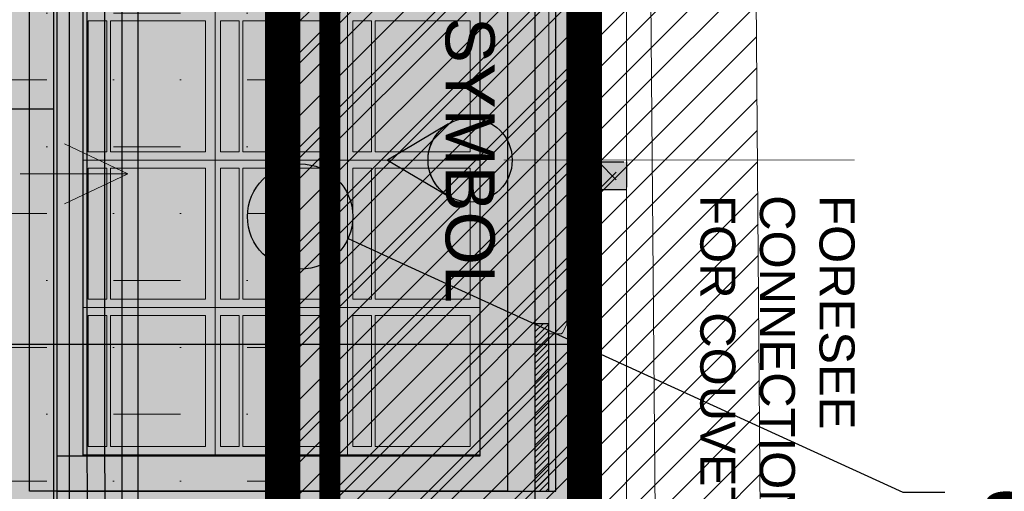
# Model space of a CAD drawing. Header units: centimetres. Extents: x -2854 to 18796, y -762 to 9238.
# Tile 119 of 173: x 921 to 1061, y 1450 to 1518. Entities that reach past the tile are written whole.
import ezdxf
from ezdxf import colors
from ezdxf.entities.mleader import LeaderData, LeaderLine
from ezdxf.enums import TextEntityAlignment as Align
from ezdxf.math import Vec2, Vec3

# ---------------------------------------------------------------- set-up
doc = ezdxf.new("R2010")
doc.units = ezdxf.units.CM
doc.header["$LTSCALE"] = 0.3
doc.linetypes.add('ACAD_ISO03W100', pattern=[30, 12, -18])
for name, color, linetype in [('_IVELA', 7, 'Continuous'), ('IVELA _FILA CONTINUNA  Fix Text', 7, 'Continuous'), ('KK_ARC_AREAS', 1, 'Continuous'), ('KK_ARC_PROJECTION', 253, 'ACAD_ISO03W100'), ('KK_FIN_FLOOR', 7, 'Continuous'), ('KK_FIN_WALLS', 7, 'Continuous'), ('KK_FUR_HATCH', 253, 'Continuous'), ('XR_EXIST_WALL_HATCH', 253, 'Continuous'), ('ZUMTOBEL', 7, 'Continuous')]:
    doc.layers.add(name, color=color, linetype=linetype)
for name, color, linetype, lineweight in [('_IVELA_FOCUSING', 30, 'Continuous', 15), ('KK_ARC_WALL 0.2', 3, 'Continuous', 20), ('KK_ARC_WALL DETAIL 0.09', 253, 'Continuous', 9), ('KK_DIM', 253, 'Continuous', 5), ('KK_FIN_CEILING', 7, 'Continuous', 5), ('KK_FUR_DET', 251, 'Continuous', 9), ('KK_FUR_DIG', 7, 'Continuous', 9), ('XR_DEM_GENERIC', 215, 'Continuous', 13), ('XR_EXIST_WALLS_0.2', 2, 'Continuous', 20)]:
    doc.layers.add(name, color=color, linetype=linetype, lineweight=lineweight)
doc.layers.add('KK_Defpoints', color=40, linetype='Continuous', plot=False)
doc.layers.add('KK_TAG_ELECTRICAL', color=7, linetype='Continuous', true_color=0x0070e2)
doc.styles.add('IVELA', font='Arial.ttf')
doc.styles.add('KIKO Milano_Light', font='Arial.ttf')
doc.dimstyles.new('KIKO', dxfattribs={"dimtxt": 1.5, "dimasz": 1, "dimexe": 0, "dimexo": 2, "dimgap": 0.7, "dimtad": 0, "dimtih": 1, "dimtoh": 1, "dimdec": 0, "dimzin": 0, "dimtxsty": 'KIKO Milano_Light', "dimblk": 'ARCHTICK', "dimcen": 0.09, "dimadec": 1, "dimazin": 0, "dimtfac": 1, "dimtdec": 0, "dimtix": 1, "dimtofl": 0, "dimtmove": 0, "dimatfit": 3, "dimldrblk": 'ARCHTICK', "dimfxl": 5, "dimfxlon": 1, "dimtolj": 1, "dimtzin": 0, "dimlwe": 5, "dimarcsym": 0})
pattern_1 = [(45, (-153.7851414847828, 995.6580587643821), (-2.245064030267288, 2.245064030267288), [])]

# ---------------------------------------------------------------- blocks, each defined once
blk = doc.blocks.new('_ArchTick')
at = {"color": 0, "linetype": 'ByBlock', "const_width": 0.15}
blk.add_lwpolyline([(-0.5, -0.5), (0.5, 0.5)], dxfattribs=at)
blk = doc.blocks.new('*D132')
at = {"layer": 'Defpoints', "color": 0, "transparency": 16777216}
for p in [(1036.063509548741, 2253.02108629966), (1036.865829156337, 1273.254993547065), (1127.511804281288, 1273.254993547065)]:
    blk.add_point(p, dxfattribs=at)
at = {"layer": 'KK_DIM', "color": 0, "linetype": 'ACAD_ISO03W100', "lineweight": 5, "transparency": 16777216}
for p, q in [((1102.511804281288, 2253.02108629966), (1127.511804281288, 2253.02108629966)), ((1102.511804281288, 1273.254993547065), (1127.511804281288, 1273.254993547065))]:
    blk.add_line(p, q, dxfattribs=at)
at = {"layer": 'KK_DIM', "color": 0, "lineweight": -2, "transparency": 16777216}
for p, q in [((1127.511804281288, 2253.02108629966), (1127.511804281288, 1770.467337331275)), ((1127.511804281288, 1273.254993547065), (1127.511804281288, 1755.80874251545))]:
    blk.add_line(p, q, dxfattribs=at)
at = {"layer": 'KK_DIM', "color": 0, "lineweight": -2, "transparency": 16777216, "xscale": 5, "yscale": 5, "zscale": 5}
for p, rotation in [((1127.511804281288, 2253.02108629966), 90), ((1127.511804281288, 1273.254993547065), 270)]:
    blk.add_blockref('_ArchTick', p, dxfattribs=dict(at, rotation=rotation))
at = {"layer": 'KK_DIM', "color": 0, "transparency": 16777216, "insert": (1127.511804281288, 1763.138039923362), "char_height": 7.5, "attachment_point": 5, "style": 'KIKO Milano_Light'}
blk.add_mtext('\\A1;980', dxfattribs=at)
blk = doc.blocks.new('*D217')
at = {"layer": 'Defpoints', "color": 0, "transparency": 16777216}
for p in [(958.2698532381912, 2074.217536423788), (917.70869634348, 1291.340429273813), (1083.831173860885, 1291.340429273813)]:
    blk.add_point(p, dxfattribs=at)
at = {"layer": 'KK_DIM', "color": 0, "linetype": 'ACAD_ISO03W100', "lineweight": 5, "transparency": 16777216}
for p, q in [((1058.831173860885, 2074.217536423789), (1083.831173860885, 2074.217536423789)), ((1058.831173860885, 1291.340429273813), (1083.831173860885, 1291.340429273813))]:
    blk.add_line(p, q, dxfattribs=at)
at = {"layer": 'KK_DIM', "color": 0, "lineweight": -2, "transparency": 16777216}
for p, q in [((1083.831173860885, 2074.217536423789), (1083.831173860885, 1690.110838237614)), ((1083.831173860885, 1291.340429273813), (1083.831173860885, 1675.447127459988))]:
    blk.add_line(p, q, dxfattribs=at)
at = {"layer": 'KK_DIM', "color": 0, "lineweight": -2, "transparency": 16777216, "xscale": 5, "yscale": 5, "zscale": 5}
for p, rotation in [((1083.831173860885, 2074.217536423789), 90), ((1083.831173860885, 1291.340429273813), 270)]:
    blk.add_blockref('_ArchTick', p, dxfattribs=dict(at, rotation=rotation))
at = {"layer": 'KK_DIM', "color": 0, "transparency": 16777216, "insert": (1083.831173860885, 1682.7789828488), "char_height": 7.5, "attachment_point": 5, "style": 'KIKO Milano_Light'}
blk.add_mtext('\\A1;783', dxfattribs=at)
blk = doc.blocks.new('_DotBlank')
at = {"color": 0, "linetype": 'ByBlock', "lineweight": -2}
blk.add_line((-0.5, 0), (-1, 0), dxfattribs=at)
blk.add_circle((0, 0), 0.5, dxfattribs=at)
blk = doc.blocks.new('_None')
blk = doc.blocks.new('A$C5289d5f0')
at = {"layer": 'KK_FUR_HATCH', "true_color": 0xffffff}
h = blk.add_hatch(color=7, dxfattribs=at)
h.dxf.hatch_style = 1
h.paths.add_polyline_path([(111.440293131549, -5.240000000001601), (111.440293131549, -3.482664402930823), (111.3309561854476, -3.304394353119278), (110.1402016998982, -2.698810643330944), (110.1402016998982, 0), (0, 0), (0, -2.698810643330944), (-1.190754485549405, -3.304394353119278), (-1.300091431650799, -3.482664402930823), (-1.300091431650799, -5.240000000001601)])

msp = doc.modelspace()

# ---------------------------------------------------------------- hatches: boundary and pattern name
at = {"layer": 'KK_ARC_AREAS', "true_color": 0xb896c1, "transparency": 33554559}
h = msp.add_hatch(color=253, dxfattribs=at)
h.dxf.hatch_style = 1
h.paths.add_polyline_path([(597.3874383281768, 1291.352072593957), (597.3874383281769, 1610.156710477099), (654.9564263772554, 1610.156710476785), (654.9564263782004, 1783.622289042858), (624.2564123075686, 1783.622289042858), (624.2564123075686, 1889.722289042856), (654.9564263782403, 1889.722289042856), (654.9564263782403, 2123.473934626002), (648.7892178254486, 2123.473934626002), (819.256426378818, 2123.473934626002), (819.256426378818, 2100.086963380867), (829.256426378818, 2100.086963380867), (829.256426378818, 2110.087210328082), (930.0715884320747, 2110.086598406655), (930.0715884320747, 2100.086598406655), (958.2694010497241, 2100.087210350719), (958.2694010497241, 2074.217536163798), (1001.270083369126, 2074.242259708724), (1001.270083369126, 1291.340429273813), (917.7086963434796, 1291.340429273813), (917.7086963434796, 1241.477026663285), (647.7087667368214, 1241.477026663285), (647.7087667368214, 1291.352072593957)])
at = {"layer": 'KK_ARC_WALL 0.2', "true_color": 0xffffff}
h = msp.add_hatch(color=7, dxfattribs=at)
h.dxf.hatch_style = 1
h.paths.add_polyline_path([(1003.270083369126, 1493.356970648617), (1003.270083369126, 1497.356970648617), (1007.270083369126, 1497.356970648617), (1007.270083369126, 1493.356970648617)])
at = {"layer": 'KK_FIN_CEILING', "lineweight": 5, "true_color": 0x939598, "transparency": 33554610}
h = msp.add_hatch(dxfattribs=at)
h.set_pattern_fill('MUDST', color=252, scale=1.5, angle=-1.272221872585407e-14)
h.set_pattern_definition([(0, (629.3415356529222, 2261.490601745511), (19.05, 9.524999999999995), [9.524999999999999, -9.524999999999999, 0, -9.524999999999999, 0, -9.524999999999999])])
edge = h.paths.add_edge_path(flags=0)
edge.add_line((821.9430370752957, 1414.422047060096), (776.9430370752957, 1414.422047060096))
edge.add_arc((776.9430370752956, 1429.422047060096), 15, 181.4287916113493, 270.0000000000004, ccw=False)
edge.add_line((761.9477007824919, 1429.048029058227), (761.9932667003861, 1749.248572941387))
edge.add_arc((776.9430370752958, 1748.022047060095), 15.00000000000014, 89.99999999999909, 175.30977977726, ccw=False)
edge.add_line((776.943037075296, 1763.022047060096), (821.9430370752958, 1763.022047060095))
edge.add_arc((821.9430370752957, 1748.022047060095), 15, 0, 89.9999999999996, ccw=False)
edge.add_line((836.9430370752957, 1748.022047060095), (836.9430370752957, 1429.422047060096))
edge.add_arc((821.9430370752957, 1429.422047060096), 15, -90, 0, ccw=False)
edge = h.paths.add_edge_path(flags=16)
edge.add_arc((871.9430370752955, 1379.455148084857), 15.00000000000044, 270.0523249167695, 359.9999999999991)
edge.add_line((886.9430370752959, 1379.455148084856), (886.9430370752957, 1798.022047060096))
edge.add_arc((871.9430370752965, 1798.022047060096), 14.9999999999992, 0, 89.99999999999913)
edge.add_line((871.9430370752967, 1813.022047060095), (726.8503554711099, 1813.022047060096))
edge.add_arc((726.8503554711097, 1798.022047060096), 14.99999999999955, 89.99999999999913, 180.0301683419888)
edge.add_line((711.8503575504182, 1798.014149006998), (711.9605704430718, 1379.381047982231))
edge.add_arc((726.9605683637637, 1379.388946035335), 15.00000000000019, 180.0301683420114, 270.0523249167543)
edge.add_line((726.9742669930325, 1364.388952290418), (871.9567357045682, 1364.455154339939))
edge = h.paths.add_edge_path()
edge.add_arc((849.2567453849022, 1918.470254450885), 15.00000023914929, -89.99999962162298, 0.007933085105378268, ccw=False)
edge.add_line((840.5734226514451, 1903.472289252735), (654.9564253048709, 1903.472289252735))
edge.add_line((654.9564253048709, 1903.472289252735), (654.9564263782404, 1889.060738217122))
edge.add_line((654.9564263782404, 1889.060738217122), (624.2564123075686, 1889.060738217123))
edge.add_line((624.2564123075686, 1889.060738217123), (624.2564123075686, 1783.622289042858))
edge.add_line((624.2564123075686, 1783.622289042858), (654.9564123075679, 1783.622289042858))
edge.add_line((654.9564123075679, 1783.622289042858), (654.9564123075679, 1610.156710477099))
edge.add_line((654.9564123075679, 1610.156710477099), (640.393944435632, 1610.156710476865))
edge.add_line((640.393944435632, 1610.156710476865), (640.3904301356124, 1291.340534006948))
edge.add_line((640.3904301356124, 1291.340534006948), (647.7087667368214, 1291.340534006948))
edge.add_line((647.7087667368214, 1291.340534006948), (647.7087667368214, 1241.477026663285))
edge.add_line((647.7087667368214, 1241.477026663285), (917.7086963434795, 1241.477026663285))
edge.add_line((917.7086963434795, 1241.477026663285), (917.7087660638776, 1291.340264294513))
edge.add_line((917.7087660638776, 1291.340264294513), (958.2698532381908, 1291.356805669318))
edge.add_line((958.2698532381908, 1291.356805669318), (958.2698532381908, 2074.217536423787))
edge.add_line((958.2698532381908, 2074.217536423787), (958.2698925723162, 2100.087210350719))
edge.add_line((958.2698925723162, 2100.087210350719), (864.2564228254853, 2100.087043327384))
edge.add_line((864.2564228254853, 2100.087043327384), (864.2567454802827, 1918.472331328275))
h = msp.add_hatch(dxfattribs=at)
h.set_pattern_fill('ANSI31', color=252, scale=3, angle=-1.272221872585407e-14)
h.set_pattern_definition([(44.99999999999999, (-1225, 2181.490601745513), (-6.735192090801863, 6.735192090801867), [])])
h.paths.add_polyline_path([(1001.270083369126, 1291.356805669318), (1001.270083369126, 2074.242259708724), (958.2698532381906, 2074.242259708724), (958.2698532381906, 1291.356805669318)])
at = {"layer": 'KK_FIN_FLOOR', "true_color": 0x636466, "transparency": 33554559}
h = msp.add_hatch(dxfattribs=at)
h.set_pattern_fill('KK_PAV100X100CM', color=251, scale=0.9, angle=-90.00000000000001, pattern_type=2)
h.set_pattern_definition([(270, (917.7086963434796, 1291.340534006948), (90, -3.445711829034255e-14), []), (0, (917.7086963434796, 1291.340534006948), (3.996802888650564e-14, 90), [])])
h.paths.add_polyline_path([(1001.246731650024, 2074.155283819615), (958.246501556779, 2074.155349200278), (958.2465411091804, 2100.00023446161), (930.0472510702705, 2100.005800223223), (930.0464488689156, 2109.97400153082), (924.1538323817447, 2109.97400153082), (831.4446527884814, 2109.97400153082), (831.4418184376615, 2100.000234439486), (819.2330746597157, 2100.000234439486), (819.2330746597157, 2123.386958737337), (653.1563977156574, 2123.386946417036), (653.1563942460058, 1889.635313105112), (624.2330605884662, 1889.63532722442), (624.2330605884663, 1783.535313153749), (654.9330605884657, 1783.535313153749), (654.9330746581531, 1610.06973458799), (597.3640866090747, 1610.070004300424), (597.3643004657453, 1291.265096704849), (647.6854150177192, 1291.253558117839), (648.474596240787, 1241.477026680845), (702.7087647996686, 1241.477026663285), (702.7087647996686, 1291.423847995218), (864.7087647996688, 1291.340256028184), (865.2087647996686, 1241.477026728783), (918.4978775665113, 1241.477026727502), (917.6853446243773, 1241.390050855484), (917.7086963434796, 1291.340429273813), (1001.270083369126, 1291.340429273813), (1001.246731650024, 1394.680872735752)])
at = {"layer": 'KK_FUR_DIG', "true_color": 0xd19cc7}
h = msp.add_hatch(color=9, dxfattribs=at)
h.dxf.hatch_style = 1
h.paths.add_polyline_path([(996.2088114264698, 1472.877351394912), (997.9661470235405, 1472.877351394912), (998.1444170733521, 1472.986688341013), (998.7500007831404, 1474.177442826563), (1001.448811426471, 1474.177442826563), (1001.448811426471, 1584.317644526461), (998.7500007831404, 1584.317644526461), (998.1444170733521, 1585.50839901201), (997.9661470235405, 1585.617735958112), (996.2088114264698, 1585.617735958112)])
at = {"layer": 'KK_FUR_HATCH', "true_color": 0xffffff}
h = msp.add_hatch(color=7, dxfattribs=at)
h.dxf.hatch_style = 1
h.paths.add_polyline_path([(997.2070260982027, 1607.820299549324), (997.2070260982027, 1450.419349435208), (922.2002238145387, 1450.419349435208), (922.2002238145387, 1607.820299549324)])
at = {"layer": 'KK_FUR_HATCH', "ltscale": 50}
h = msp.add_hatch(dxfattribs=at)
h.set_pattern_fill('ANSI31', color=256, scale=0.2, angle=-1.272221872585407e-14, style=0)
h.set_pattern_definition([(44.99999999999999, (-1952.110406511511, 2308.396998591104), (-0.4490128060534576, 0.4490128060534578), [])])
h.paths.add_polyline_path([(994.2082678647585, 1474.297379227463), (994.2082678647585, 1450.420835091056), (996.2080913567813, 1450.420835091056), (996.2080913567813, 1474.297379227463)])
h.paths.add_polyline_path([(994.2084712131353, 1584.197738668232), (996.2086894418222, 1584.197735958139), (996.2073973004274, 1607.820258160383), (994.2071802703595, 1607.820251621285)])
at = {"layer": 'KK_FUR_HATCH', "true_color": 0xeff0f0}
h = msp.add_hatch(color=7, dxfattribs=at)
h.dxf.hatch_style = 1
h.paths.add_polyline_path([(986.3405753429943, 1455.619664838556), (986.3405506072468, 1602.621451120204), (929.7677364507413, 1602.621172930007), (929.768356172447, 1455.619386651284)])
at = {"layer": 'KK_TAG_ELECTRICAL', "true_color": 0xffffff}
h = msp.add_hatch(color=7, dxfattribs=at)
h.dxf.hatch_style = 1
edge = h.paths.add_edge_path()
edge.add_arc((984.9754823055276, 1497.619611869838), 6, -90.00000000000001, 270)
at = {"layer": 'KK_TAG_ELECTRICAL', "linetype": 'Continuous', "lineweight": 0}
h = msp.add_hatch(color=150, dxfattribs=at)
edge = h.paths.add_edge_path()
edge.add_line((973.2149225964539, 1497.619611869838), (981.914403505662, 1492.459205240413))
edge.add_arc((984.9754823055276, 1497.619611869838), 6.000000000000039, 228.5350961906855, 239.3241931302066, ccw=False)
edge.add_arc((984.9754823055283, 1497.619611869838), 6.000000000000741, 131.4649038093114, 228.535096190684, ccw=False)
edge.add_arc((984.9754823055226, 1497.619611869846), 5.999999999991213, 120.6758068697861, 131.4649038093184, ccw=False)
edge.add_line((981.914403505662, 1502.780018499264), (973.2149225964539, 1497.619611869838))
at = {"layer": 'XR_DEM_GENERIC'}
h = msp.add_hatch(dxfattribs=at)
h.set_pattern_fill('ANSI31', color=256)
h.set_pattern_definition(pattern_1)
h.paths.add_polyline_path([(954.1778941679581, 2100.088339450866), (1006.176444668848, 2100.092228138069), (1012.708545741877, 1273.325422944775), (960.7132101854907, 1272.91461933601)])
at = {"layer": 'XR_EXIST_WALL_HATCH'}
h = msp.add_hatch(dxfattribs=at)
h.set_pattern_fill('ANSI31', color=256)
h.set_pattern_definition(pattern_1)
h.paths.add_polyline_path([(2963.248468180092, 2268.186553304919), (2446.214858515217, 2268.186553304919), (2446.214858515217, 2253.055059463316), (2963.248468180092, 2253.055059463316)])
h.paths.add_polyline_path([(572.3596815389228, 1257.697678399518), (588.7096330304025, 1257.57349922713), (591.9908937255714, 1689.61213095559), (648.2577176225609, 1689.184792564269), (648.9564250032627, 1781.182132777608), (592.9595093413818, 1781.770696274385), (596.2048234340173, 2095.753080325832), (596.2048327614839, 2095.753079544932), (596.1044807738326, 2103.752450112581), (596.1044831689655, 2103.752441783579), (596.1044831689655, 2193.752464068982), (635.1044687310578, 2193.752464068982), (635.1044687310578, 2247.752453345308), (939.0680964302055, 2253.055066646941), (948.0681799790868, 2252.055745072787), (1036.063505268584, 2253.021092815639), (1036.057737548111, 2110.159430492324), (948.0788766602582, 2109.055732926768), (948.0779044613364, 2122.055733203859), (939.0779040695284, 2122.055059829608), (939.0789514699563, 2108.055059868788), (939.029109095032, 2107.593676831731), (939.0795497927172, 2100.054437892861), (954.1735654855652, 2100.24379210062), (1006.176457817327, 2100.092228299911), (1012.708544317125, 1273.325429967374), (1027.708487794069, 1273.281697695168), (1021.214998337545, 2095.159426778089), (1051.057138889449, 2095.159426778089), (1051.064126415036, 2268.186553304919), (947.9036418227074, 2267.054830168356), (581.1044794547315, 2262.011312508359), (581.1044794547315, 2103.752441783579)])

# ---------------------------------------------------------------- linework, layer by layer
for p, q in [((929.7676323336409, 1602.818835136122), (929.768357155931, 1455.419386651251)), ((986.3404466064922, 1602.820819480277), (986.3410681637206, 1455.421370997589)), ((926.053795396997, 1455.421370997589), (926.0530459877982, 1450.421074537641)), ((986.3410681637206, 1455.421370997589), (926.053795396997, 1455.421370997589)), ((926.0530459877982, 1450.421074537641), (990.34830010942, 1450.42139061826)), ((990.3552056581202, 1450.421371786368), (926.0531492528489, 1450.421055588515)), ((926.0531492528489, 1450.421055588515), (926.0531738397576, 1445.421055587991))]:
    msp.add_line(p, q)
for points in [[(922.2002238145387, 1450.419349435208), (922.2002238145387, 1607.818816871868), (926.0532784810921, 1607.818816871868), (926.0532784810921, 1450.419349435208)], [(926.053181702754, 1450.419714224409), (997.2002238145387, 1450.420850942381), (997.2070260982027, 1607.820299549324), (926.053181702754, 1607.819162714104), (926.0532062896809, 1602.819162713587), (986.3404790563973, 1602.819459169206), (986.3412038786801, 1455.420010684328), (926.0539311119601, 1455.420010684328)], [(926.0532784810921, 1450.419368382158), (990.347761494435, 1450.420834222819), (990.354563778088, 1607.820282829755), (926.0532784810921, 1607.818816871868), (926.0533030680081, 1602.818816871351), (986.340575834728, 1602.819113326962), (986.3413006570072, 1455.419664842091), (926.0540278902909, 1455.419664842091)], [(994.2082678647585, 1474.297379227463), (994.2082678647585, 1450.420835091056), (996.2080913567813, 1450.420835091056), (996.2080913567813, 1474.297379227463)]]:
    msp.add_lwpolyline(points, close=True)
at = {"layer": '_IVELA', "color": 10, "const_width": 3, "elevation": -2.122324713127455e-06}
msp.add_lwpolyline([(964.9711819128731, 1291.040842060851), (964.9717499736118, 1608.139999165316)], dxfattribs=at)
at = {"layer": '_IVELA_FOCUSING'}
for p, q in [((936.170842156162, 1495.66601269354, -2.122324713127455e-06), (927.1585808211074, 1499.947386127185, -2.122324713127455e-06)), ((920.829908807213, 1495.66601269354, -2.122324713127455e-06), (936.170842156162, 1495.66601269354, -2.122324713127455e-06)), ((936.170842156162, 1495.66601269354, -2.122324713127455e-06), (927.1585808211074, 1491.384639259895, -2.122324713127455e-06))]:
    msp.add_line(p, q, dxfattribs=at)
at = {"layer": 'Defpoints'}
msp.add_lwpolyline([(994.2072647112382, 1620.998111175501), (994.2080796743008, 1435.972741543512)], dxfattribs=at)
at = {"layer": 'IVELA _FILA CONTINUNA  Fix Text', "color": 150}
msp.add_line((900.6080176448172, 1504.9198714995, -2.122324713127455e-06), (925.6080176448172, 1504.9198714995, -2.122324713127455e-06), dxfattribs=at)
at = {"layer": 'KK_ARC_PROJECTION'}
for p, q in [((1003.270083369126, 1493.356970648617), (1007.270083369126, 1497.356970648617)), ((1003.270083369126, 1497.356970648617), (1007.270083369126, 1493.356970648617))]:
    msp.add_line(p, q, dxfattribs=at)
msp.add_lwpolyline([(958.2698532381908, 2074.242259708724), (958.2698532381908, 1291.356805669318)], dxfattribs=at)
at = {"layer": 'KK_ARC_PROJECTION', "color": 59, "true_color": 0x4b4844}
msp.add_lwpolyline([(1003.270083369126, 1493.356970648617), (1003.270083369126, 1497.356970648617), (1007.270083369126, 1497.356970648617), (1007.270083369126, 1493.356970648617)], close=True, dxfattribs=at)
at = {"layer": 'KK_ARC_WALL 0.2'}
msp.add_lwpolyline([(1003.270083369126, 1285.356970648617), (1001.270083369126, 1285.356970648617), (1001.270083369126, 2080.242259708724), (1003.270083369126, 2080.242259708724)], close=True, dxfattribs=at)
at = {"layer": 'KK_ARC_WALL DETAIL 0.09'}
msp.add_lwpolyline([(1007.270083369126, 1285.356970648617), (1007.270083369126, 2080.242259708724)], dxfattribs=at)
at = {"layer": 'KK_Defpoints'}
for points in [[(597.3874383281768, 1291.352072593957), (597.3874383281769, 1610.156710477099), (654.9564263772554, 1610.156710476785), (654.9564263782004, 1783.622289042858), (624.2564123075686, 1783.622289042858), (624.2564123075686, 1889.722289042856), (654.9564263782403, 1889.722289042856), (654.9564263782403, 2123.473934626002), (648.7892178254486, 2123.473934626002), (819.256426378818, 2123.473934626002), (819.256426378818, 2100.086963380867), (829.256426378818, 2100.086963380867), (829.256426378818, 2110.087210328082), (930.0715884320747, 2110.086598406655), (930.0715884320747, 2100.086598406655), (958.2694010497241, 2100.087210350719), (958.2694010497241, 2074.217536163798), (1001.270083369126, 2074.242259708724), (1001.270083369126, 1291.340429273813), (917.7086963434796, 1291.340429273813), (917.7086963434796, 1241.477026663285), (647.7087667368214, 1241.477026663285), (647.7087667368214, 1291.352072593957), (597.3874383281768, 1291.352072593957)], [(1001.270083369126, 2074.242259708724), (958.2698532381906, 2074.242259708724), (958.2698532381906, 1291.356805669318), (1001.270083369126, 1291.356805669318)]]:
    msp.add_lwpolyline(points, close=True, dxfattribs=at)
msp.add_lwpolyline([(647.7087667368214, 1241.477026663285), (917.7086963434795, 1241.477026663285), (917.7087660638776, 1291.340264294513), (958.2698532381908, 1291.356805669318), (958.2698532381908, 2074.217536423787), (958.2698925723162, 2100.087210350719), (819.2564263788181, 2100.086963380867), (819.2564263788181, 2123.473934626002), (653.1563872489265, 2123.473928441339), (653.1564047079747, 1889.722282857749), (624.2564123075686, 1889.722289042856), (624.2564123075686, 1783.622289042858), (654.9564123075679, 1783.622289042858), (654.9564123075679, 1610.156710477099), (640.393944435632, 1610.156710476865), (640.3904301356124, 1291.340534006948), (647.7087667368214, 1291.340534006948), (647.7087667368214, 1241.477026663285)], dxfattribs=at)
at = {"layer": 'KK_FIN_FLOOR'}
msp.add_lwpolyline([(647.7087664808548, 1241.477026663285), (917.708696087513, 1241.477026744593), (917.6883611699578, 1291.340255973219), (1001.270083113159, 1291.340255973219), (1001.270083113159, 2074.242259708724), (958.2698530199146, 2074.242325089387), (958.269892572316, 2100.087210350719), (930.0706025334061, 2100.092776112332), (930.0698003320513, 2110.060977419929), (831.4680122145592, 2110.088998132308), (831.4651699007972, 2100.087210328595), (819.2564261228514, 2100.087210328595), (819.2564261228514, 2123.473934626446), (653.1563977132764, 2123.473922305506), (653.1563942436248, 1889.722288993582), (624.2564120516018, 1889.722303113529), (624.256412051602, 1783.622289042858), (654.9564120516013, 1783.622289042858), (654.9564261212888, 1610.156710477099), (597.3874380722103, 1610.156980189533), (597.3876519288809, 1291.352072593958), (647.7087664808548, 1291.340534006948), (647.7087664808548, 1241.477026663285)], dxfattribs=at)
at = {"layer": 'KK_FIN_WALLS', "color": 181, "true_color": 0xa78feb, "const_width": 5}
msp.add_lwpolyline([(1001.270083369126, 1291.340429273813), (1001.270083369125, 2074.242259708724)], dxfattribs=at)
at = {"layer": 'KK_FIN_WALLS', "color": 253, "linetype": 'ACAD_ISO03W100', "true_color": 0xb9ae95, "const_width": 5}
msp.add_lwpolyline([(958.269853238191, 1293.021765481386), (958.2520883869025, 2072.24112808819)], dxfattribs=at)
at = {"layer": 'KK_FUR_DET'}
for p, q in [((948.6253192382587, 1602.820713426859), (948.6260440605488, 1455.421264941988)), ((967.4829670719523, 1602.82080686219), (967.4836918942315, 1455.421358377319)), ((994.2088114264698, 1474.29735139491), (994.2088114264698, 1584.197735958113)), ((996.2088114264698, 1474.29735139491), (996.2088114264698, 1584.197735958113)), ((998.7500007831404, 1474.177442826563), (998.7500007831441, 1584.317644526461)), ((929.7682789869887, 1497.619386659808), (986.3412224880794, 1497.619664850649)), ((929.7683822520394, 1476.619386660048), (986.3413257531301, 1476.619664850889)), ((929.7684855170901, 1455.619386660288), (986.3414290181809, 1455.619664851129))]:
    msp.add_line(p, q, dxfattribs=at)
msp.add_lwpolyline([(996.2088114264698, 1472.877351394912), (997.9661470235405, 1472.877351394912), (998.1444170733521, 1472.986688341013), (998.7500007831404, 1474.177442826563), (1001.448811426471, 1474.177442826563), (1001.448811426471, 1584.317644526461), (998.7500007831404, 1584.317644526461), (998.1444170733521, 1585.50839901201), (997.9661470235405, 1585.617735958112), (996.2088114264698, 1585.617735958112), (996.2088114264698, 1472.877351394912)], dxfattribs=at)
for points in [[(930.5367922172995, 1517.456207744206), (930.5367922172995, 1498.794573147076), (933.2122347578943, 1498.794573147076), (933.2122347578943, 1517.456207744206)], [(933.7122347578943, 1498.794573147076), (933.7122347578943, 1517.456207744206), (947.2604244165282, 1517.456207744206), (947.2604244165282, 1498.794573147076)], [(949.3944400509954, 1517.456300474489), (949.3944400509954, 1498.794665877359), (952.0698825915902, 1498.794665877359), (952.0698825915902, 1517.456300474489)], [(952.5698825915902, 1498.794665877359), (952.5698825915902, 1517.456300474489), (966.118072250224, 1517.456300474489), (966.118072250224, 1498.794665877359)], [(968.2519065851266, 1517.45639320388), (968.2519065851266, 1498.79475860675), (970.9273491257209, 1498.79475860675), (970.9273491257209, 1517.45639320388)], [(971.4273491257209, 1498.79475860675), (971.4273491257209, 1517.45639320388), (984.9755387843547, 1517.45639320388), (984.9755387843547, 1498.79475860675)], [(930.5368954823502, 1496.456207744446), (930.5368954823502, 1477.794573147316), (933.212338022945, 1477.794573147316), (933.212338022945, 1496.456207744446)], [(933.712338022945, 1477.794573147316), (933.712338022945, 1496.456207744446), (947.2605276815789, 1496.456207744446), (947.2605276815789, 1477.794573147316)], [(949.3945433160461, 1496.456300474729), (949.3945433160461, 1477.794665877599), (952.0699858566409, 1477.794665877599), (952.0699858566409, 1496.456300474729)], [(952.5699858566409, 1477.794665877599), (952.5699858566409, 1496.456300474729), (966.1181755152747, 1496.456300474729), (966.1181755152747, 1477.794665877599)], [(968.2520098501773, 1496.45639320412), (968.2520098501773, 1477.79475860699), (970.9274523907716, 1477.79475860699), (970.9274523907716, 1496.45639320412)], [(971.4274523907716, 1477.79475860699), (971.4274523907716, 1496.45639320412), (984.9756420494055, 1496.45639320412), (984.9756420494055, 1477.79475860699)], [(930.536998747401, 1475.456207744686), (930.536998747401, 1456.794573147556), (933.2124412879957, 1456.794573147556), (933.2124412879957, 1475.456207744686)], [(933.7124412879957, 1456.794573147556), (933.7124412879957, 1475.456207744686), (947.2606309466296, 1475.456207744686), (947.2606309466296, 1456.794573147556)], [(949.3946465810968, 1475.456300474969), (949.3946465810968, 1456.794665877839), (952.0700891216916, 1456.794665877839), (952.0700891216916, 1475.456300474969)], [(952.5700891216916, 1456.794665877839), (952.5700891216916, 1475.456300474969), (966.1182787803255, 1475.456300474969), (966.1182787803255, 1456.794665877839)], [(968.252113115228, 1475.45639320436), (968.252113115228, 1456.79475860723), (970.9275556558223, 1456.79475860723), (970.9275556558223, 1475.45639320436)], [(971.4275556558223, 1456.79475860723), (971.4275556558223, 1475.45639320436), (984.9757453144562, 1475.45639320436), (984.9757453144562, 1456.79475860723)]]:
    msp.add_lwpolyline(points, close=True, dxfattribs=at)
at = {"layer": 'KK_TAG_ELECTRICAL', "color": 150, "lineweight": 25, "flags": 128}
msp.add_lwpolyline([(973.2149225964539, 1497.619611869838), (981.914403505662, 1492.459205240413, -0.04711112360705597), (981.0025153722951, 1493.123443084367, -0.4508356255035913), (981.0025153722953, 1502.11578065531, -0.04711112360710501), (981.914403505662, 1502.780018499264)], format="xyb", close=True, dxfattribs=at)
at = {"layer": 'KK_TAG_ELECTRICAL', "color": 150, "const_width": 0.1}
msp.add_lwpolyline([(989.7754823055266, 1497.619612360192), (1039.775482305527, 1497.619612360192)], dxfattribs=at)
at = {"layer": 'KK_TAG_ELECTRICAL', "color": 150, "lineweight": 25}
msp.add_circle((984.9754823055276, 1497.619611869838), 6, dxfattribs=at)
at = {"layer": 'XR_DEM_GENERIC', "linetype": 'Continuous', "lineweight": 13}
msp.add_line((954.1766656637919, 2100.243830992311), (960.7087667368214, 1273.477025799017), dxfattribs=at)
at = {"layer": 'XR_EXIST_WALLS_0.2', "linetype": 'Continuous', "lineweight": 13}
for p, q in [((1006.176444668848, 2100.092228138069), (1012.708545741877, 1273.325422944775)), ((1027.708481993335, 1273.281691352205), (1021.215008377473, 2095.15942655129))]:
    msp.add_line(p, q, dxfattribs=at)
at = {"layer": 'ZUMTOBEL', "color": 20}
for points, elevation in [([(937.6314438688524, 1607.768179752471), (937.6314438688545, 1298.219976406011), (925.6315580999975, 1298.272336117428), (925.6315580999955, 1607.820539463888)], 1.988132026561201e-07), ([(927.8769269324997, 1299.5954845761), (927.8652949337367, 1606.477847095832), (930.3652711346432, 1606.466938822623), (930.3769031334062, 1299.584576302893)], 2.695287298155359e-06), ([(935.3977070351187, 1299.562668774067), (935.3860750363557, 1606.445031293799), (932.8860988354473, 1606.455939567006), (932.8977308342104, 1299.573577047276)], 2.695287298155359e-06)]:
    msp.add_lwpolyline(points, close=True, dxfattribs=dict(at, elevation=elevation))

# ---------------------------------------------------------------- block references
at = {"rotation": 270}
msp.add_blockref('A$C5289d5f0', (1001.448811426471, 1584.317644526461), dxfattribs=at)

# ---------------------------------------------------------------- texts
at = {"layer": 'KK_TAG_ELECTRICAL', "color": 150, "insert": (1039.775482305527, 1492.619612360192), "char_height": 5, "attachment_point": 1, "rotation": 270, "line_spacing_factor": 1.019399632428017, "style": 'KIKO Milano_Light'}
msp.add_mtext_dynamic_manual_height_columns('FORESEE\\PCONNECTION\\PFOR COUVETTES', width=57.13282480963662, gutter_width=0.125, heights=[0], dxfattribs=at)
at = {"layer": 'KK_TAG_ELECTRICAL', "color": 150, "style": 'KIKO Milano_Light'}
msp.add_attdef('SYMBOL', text='I', height=7, rotation=270, dxfattribs=at).set_placement((984.9754823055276, 1497.619611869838), align=Align.MIDDLE_CENTER)

# ---------------------------------------------------------------- dimensions: what is measured, and where the dimension line sits
at = {"layer": 'KK_DIM'}
for base, p1, p2, picture, middle in [((1127.511804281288, 1273.254993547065), (1036.063509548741, 2253.021086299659), (1036.865829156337, 1273.254993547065), '*D132', (1127.511804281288, 1763.138039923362)), ((1083.831173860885, 1291.340429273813), (958.2698532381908, 2074.217536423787), (917.7086963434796, 1291.340429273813), '*D217', (1083.831173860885, 1682.7789828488))]:
    dim = msp.add_linear_dim(base=base, p1=p1, p2=p2, angle=90, dimstyle='KIKO', override={"dimscale": 0, "dimpost": '\\X', "dimcen": 0.0018}, dxfattribs=at)
    dim.commit()
    dim.dimension.update_dxf_attribs({"geometry": picture, "text_midpoint": middle})

# ---------------------------------------------------------------- leaders
at = {"layer": '_IVELA', "color": 10}
ml = msp.add_multileader_mtext('Standard', dxfattribs=at)
ml.set_content('{\\fArial|b1|i0|c0|p34;S3\\P}2x7,8inear meters', color=10, style='IVELA')
ml.set_leader_properties(color=10)
ml.set_arrow_properties(name='DOTBLANK')
ml.build(insert=Vec2(0, 0))
ml.multileader.update_dxf_attribs({"has_text_frame": 1, "text_left_attachment_type": 0, "text_right_attachment_type": 4, "dogleg_length": 60, "arrow_head_size": 15})
ctx = ml.context
ctx.base_point, ctx.char_height, ctx.arrow_head_size, ctx.landing_gap_size, ctx.plane_origin = Vec3(1052.650403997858, 1450.291573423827, -0.01298146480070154), 8, 15, 5, Vec3(1257.562244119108, 1873.408407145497, -0.01298146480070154)
ctx.left_attachment, ctx.right_attachment = 0, 4
notes = []
notes.append((ctx, [(0, (1, 1, 0), (1046.650403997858, 1450.291573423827, -0.01298146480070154), (1, 0), 6, [(0, [(960.7530438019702, 1489.562059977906, -0.01298146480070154)], 0, [])])]))
ctx.mtext.insert, ctx.mtext.rotation, ctx.mtext.width, ctx.mtext.defined_height, ctx.mtext.line_spacing_style = Vec3(1057.650403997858, 1450.291573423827, -0.01298146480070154), -4.71238898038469, 218.2174398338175, 80.28107477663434, 2
at = {"layer": 'KK_TAG_ELECTRICAL', "color": 22}
ml = msp.add_multileader_mtext('Standard', dxfattribs=at)
ml.set_content('SIDE\\PMONITOR', color=22, style='KIKO Milano_Light')
ml.set_leader_properties()
ml.set_arrow_properties(name='NONE')
ml.build(insert=Vec2(0, 0))
ml.multileader.update_dxf_attribs({"has_dogleg": 0, "text_left_attachment_type": 4, "dogleg_length": 5, "arrow_head_size": 3})
ctx = ml.context
ctx.base_point, ctx.char_height, ctx.arrow_head_size, ctx.plane_origin, ctx.plane_x_axis, ctx.plane_y_axis = Vec3(898.8690948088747, 1529.247543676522), 7, 3, Vec3(986.5475676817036, 1493.696551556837), Vec3(-2.220446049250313e-16, -1), Vec3(1, -2.220446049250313e-16)
ctx.left_attachment = 4
notes.append((ctx, [(1, (1, 1, 0), (898.8690948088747, 1534.247543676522), (-2.220446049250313e-16, -1), 5, [(0, [(969.4114184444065, 1529.247543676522)], 0, [])])]))
ctx.mtext.insert, ctx.mtext.text_direction, ctx.mtext.width = Vec3(918.0696597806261, 1527.247543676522), Vec3(-2.220446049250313e-16, -1), 78.18737557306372
for ctx, leaders in notes:
    for number, flags, end, landing, length, lines in leaders:
        leader = LeaderData()
        leader.index, (leader.has_last_leader_line, leader.has_dogleg_vector, leader.attachment_direction) = number, flags
        leader.last_leader_point, leader.dogleg_vector, leader.dogleg_length = Vec3(end), Vec3(landing), length
        for number, points, colour, breaks in lines:
            line = LeaderLine()
            line.index, line.vertices, line.color, line.breaks = number, Vec3.list(points), colors.encode_raw_color(colour), breaks
            leader.lines.append(line)
        ctx.leaders.append(leader)

doc.saveas('drawing.dxf')
